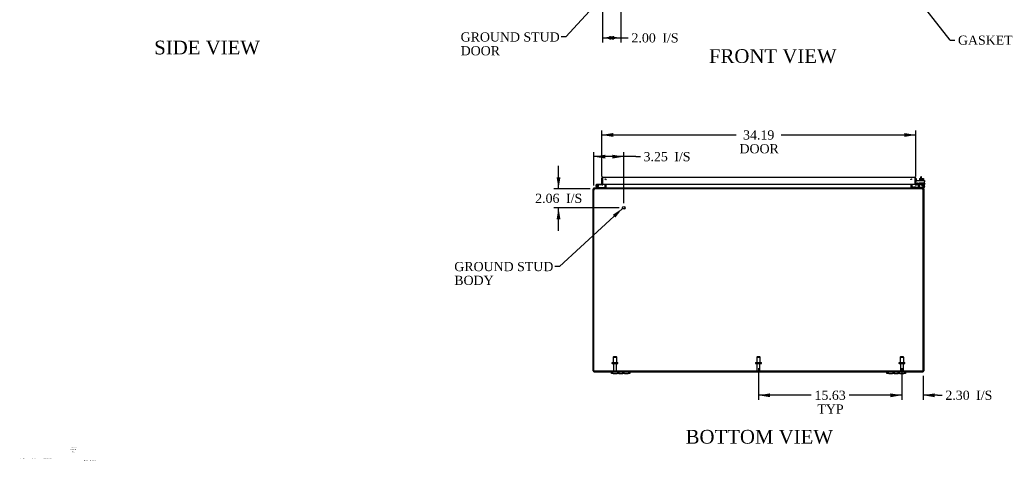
# Model space of a CAD drawing. Header units: inches. Extents: x 6 to 238, y 0 to 158.
# Tile 1 of 10: x 6 to 113, y 0 to 48. Entities that reach past the tile are written whole.
import ezdxf
from ezdxf.enums import TextEntityAlignment as Align

# ---------------------------------------------------------------- set-up
doc = ezdxf.new("R2010")
doc.units = ezdxf.units.IN
doc.header["$MEASUREMENT"] = 0
for name, color, linetype in [('COM40153-1', 7, 'CONTINUOUS'), ('COM40153-2', 7, 'CONTINUOUS'), ('COM42667', 7, 'CONTINUOUS'), ('COM42780', 7, 'CONTINUOUS'), ('COM48499', 7, 'CONTINUOUS'), ('COM70236-5', 7, 'CONTINUOUS'), ('COM71782-4', 7, 'CONTINUOUS'), ('DEFAULT', 7, 'CONTINUOUS'), ('DIMENSIONS', 7, 'CONTINUOUS'), ('FET07710', 7, 'CONTINUOUS'), ('HNG10620-44B', 7, 'CONTINUOUS'), ('HNG10620-44C', 7, 'CONTINUOUS'), ('HNG10620-44P', 7, 'CONTINUOUS'), ('SCC19011', 7, 'CONTINUOUS'), ('STD21878', 7, 'CONTINUOUS'), ('STD26094', 7, 'CONTINUOUS'), ('WAF25035', 7, 'CONTINUOUS')]:
    doc.layers.add(name, color=color, linetype=linetype)
doc.styles.add('SEACAD_TIMES_NEW_ROMAN', font='times.ttf')

# ---------------------------------------------------------------- blocks, each defined once
blk = doc.blocks.new('SEANNOT_GROUP')
at = {"layer": 'DIMENSIONS', "color": 7, "linetype": 'Continuous', "style": 'SEACAD_TIMES_NEW_ROMAN'}
blk.add_text('Hammond_WEB', height=0.125, dxfattribs=at).set_placement((13.01, 0.57), align=Align.TOP_LEFT)
blk = doc.blocks.new('SEANNOT_GROUP1')
at = {"layer": 'DEFAULT', "linetype": 'Continuous'}
blk.add_hatch(color=136, dxfattribs=at).paths.add_polyline_path([(70.9, 26.96), (71.68, 27.96), (70.62, 27.26)])
at = {"layer": 'DEFAULT', "color": 136, "linetype": 'Continuous'}
blk.add_line((64.81, 21.62), (64.31, 21.62), dxfattribs=at)
blk.add_lwpolyline([(64.81, 21.62), (71.68, 27.96)], dxfattribs=at)
at = {"layer": 'DEFAULT', "color": 136, "linetype": 'Continuous', "style": 'SEACAD_TIMES_NEW_ROMAN'}
for s, p in [('GROUND STUD', (53.36, 22.12)), ('BODY', (53.36, 20.62))]:
    blk.add_text(s, height=1, dxfattribs=at).set_placement(p, align=Align.TOP_LEFT)
blk = doc.blocks.new('SEANNOT_GROUP2')
at = {"layer": 'DEFAULT', "linetype": 'Continuous'}
blk.add_hatch(color=136, dxfattribs=at).paths.add_polyline_path([(70.82, 52.09), (71.51, 53.15), (70.51, 52.37)])
at = {"layer": 'DEFAULT', "color": 136, "linetype": 'Continuous'}
blk.add_line((65.49, 46.62), (64.99, 46.62), dxfattribs=at)
blk.add_lwpolyline([(65.49, 46.62), (71.51, 53.15)], dxfattribs=at)
at = {"layer": 'DEFAULT', "color": 136, "linetype": 'Continuous', "style": 'SEACAD_TIMES_NEW_ROMAN'}
for s, p in [('GROUND STUD', (54.05, 47.12)), ('DOOR', (54.05, 45.62))]:
    blk.add_text(s, height=1, dxfattribs=at).set_placement(p, align=Align.TOP_LEFT)
blk = doc.blocks.new('SEANNOT_GROUP3')
at = {"layer": 'DEFAULT', "linetype": 'Continuous'}
blk.add_hatch(color=136, dxfattribs=at).paths.add_polyline_path([(104.19, 50.66), (103.26, 51.52), (103.87, 50.4)])
at = {"layer": 'DEFAULT', "color": 136, "linetype": 'Continuous'}
blk.add_line((107.36, 46.27), (107.86, 46.27), dxfattribs=at)
blk.add_lwpolyline([(107.36, 46.27), (103.26, 51.52)], dxfattribs=at)
at = {"layer": 'DEFAULT', "color": 136, "linetype": 'Continuous', "style": 'SEACAD_TIMES_NEW_ROMAN'}
blk.add_text('GASKET', height=1, dxfattribs=at).set_placement((108.21, 46.77), align=Align.TOP_LEFT)
blk = doc.blocks.new('GDIMGGROUP4')
at = {"layer": 'DEFAULT', "linetype": 'Continuous'}
for points in [[(87.73, 7.4), (87.73, 7.81), (86.48, 7.61)], [(100.86, 7.4), (102.11, 7.61), (100.86, 7.81)]]:
    blk.add_hatch(color=136, dxfattribs=at).paths.add_polyline_path(points)
at = {"layer": 'DEFAULT', "color": 136, "linetype": 'Continuous'}
for p, q in [((86.48, 10.56), (86.48, 7.11)), ((102.11, 10.56), (102.11, 7.11)), ((92.24, 7.61), (86.48, 7.61)), ((102.11, 7.61), (96.35, 7.61))]:
    blk.add_line(p, q, dxfattribs=at)
at = {"layer": 'DEFAULT', "color": 136, "linetype": 'Continuous', "style": 'SEACAD_TIMES_NEW_ROMAN'}
for s, p in [('15.63', (92.59, 8.11)), ('TYP', (92.9, 6.61))]:
    blk.add_text(s, height=1, dxfattribs=at).set_placement(p, align=Align.TOP_LEFT)
blk = doc.blocks.new('GDIMGGROUP11')
at = {"layer": 'DEFAULT', "linetype": 'Continuous'}
for points in [[(70.67, 36.16), (69.42, 35.95), (70.67, 35.74)], [(102.36, 36.16), (102.36, 35.74), (103.61, 35.95)]]:
    blk.add_hatch(color=136, dxfattribs=at).paths.add_polyline_path(points)
at = {"layer": 'DEFAULT', "color": 136, "linetype": 'Continuous'}
for p, q in [((69.42, 31.41), (69.42, 36.45)), ((69.42, 35.95), (84.07, 35.95)), ((88.96, 35.95), (103.61, 35.95)), ((103.61, 31.43), (103.61, 36.45))]:
    blk.add_line(p, q, dxfattribs=at)
at = {"layer": 'DEFAULT', "color": 136, "linetype": 'Continuous', "style": 'SEACAD_TIMES_NEW_ROMAN'}
for s, p in [('34.19', (84.81, 36.45)), ('DOOR', (84.42, 34.95))]:
    blk.add_text(s, height=1, dxfattribs=at).set_placement(p, align=Align.TOP_LEFT)
blk = doc.blocks.new('GDIMGGROUP14')
at = {"layer": 'DEFAULT', "linetype": 'Continuous'}
for points in [[(100.86, 7.4), (102.11, 7.61), (100.86, 7.81)], [(105.66, 7.4), (105.66, 7.81), (104.41, 7.61)]]:
    blk.add_hatch(color=136, dxfattribs=at).paths.add_polyline_path(points)
at = {"layer": 'DEFAULT', "color": 136, "linetype": 'Continuous'}
for p, q in [((102.11, 10.56), (102.11, 7.11)), ((104.41, 9.73), (104.41, 7.11)), ((102.11, 7.61), (99.61, 7.61)), ((105.99, 7.61), (104.41, 7.61)), ((105.99, 7.61), (106.49, 7.61))]:
    blk.add_line(p, q, dxfattribs=at)
at = {"layer": 'DEFAULT', "color": 136, "linetype": 'Continuous', "style": 'SEACAD_TIMES_NEW_ROMAN'}
for s, p in [('2.30', (106.84, 8.11)), ('I/S', (110.19, 8.11))]:
    blk.add_text(s, height=1, dxfattribs=at).set_placement(p, align=Align.TOP_LEFT)
blk = doc.blocks.new('GDIMGGROUP15')
at = {"layer": 'DEFAULT', "linetype": 'Continuous'}
for points in [[(70.74, 46.31), (70.74, 46.73), (69.49, 46.52)], [(70.24, 46.31), (71.49, 46.52), (70.24, 46.73)]]:
    blk.add_hatch(color=136, dxfattribs=at).paths.add_polyline_path(points)
at = {"layer": 'DEFAULT', "color": 136, "linetype": 'Continuous'}
for p, q in [((71.49, 52.51), (71.49, 46.02)), ((69.49, 50.51), (69.49, 46.02)), ((69.49, 46.52), (71.81, 46.52)), ((71.81, 46.52), (72.31, 46.52))]:
    blk.add_line(p, q, dxfattribs=at)
at = {"layer": 'DEFAULT', "color": 136, "linetype": 'Continuous', "style": 'SEACAD_TIMES_NEW_ROMAN'}
for s, p in [('2.00', (72.66, 47.02)), ('I/S', (76.02, 47.02))]:
    blk.add_text(s, height=1, dxfattribs=at).set_placement(p, align=Align.TOP_LEFT)
blk = doc.blocks.new('GDIMGGROUP16')
at = {"layer": 'DEFAULT', "linetype": 'Continuous'}
for points in [[(69.81, 33.8), (68.56, 33.59), (69.81, 33.38)], [(70.56, 33.8), (70.56, 33.38), (71.81, 33.59)]]:
    blk.add_hatch(color=136, dxfattribs=at).paths.add_polyline_path(points)
at = {"layer": 'DEFAULT', "color": 136, "linetype": 'Continuous'}
for p, q in [((68.56, 30.43), (68.56, 34.09)), ((73.12, 33.59), (68.56, 33.59)), ((71.81, 28.52), (71.81, 34.09)), ((73.12, 33.59), (73.62, 33.59))]:
    blk.add_line(p, q, dxfattribs=at)
at = {"layer": 'DEFAULT', "color": 136, "linetype": 'Continuous', "style": 'SEACAD_TIMES_NEW_ROMAN'}
for s, p in [('3.25', (73.97, 34.09)), ('I/S', (77.32, 34.09))]:
    blk.add_text(s, height=1, dxfattribs=at).set_placement(p, align=Align.TOP_LEFT)
blk = doc.blocks.new('GDIMGGROUP17')
at = {"layer": 'DEFAULT', "linetype": 'Continuous'}
for points in [[(64.5, 31.33), (64.71, 30.08), (64.92, 31.33)], [(64.5, 26.77), (64.92, 26.77), (64.71, 28.02)]]:
    blk.add_hatch(color=136, dxfattribs=at).paths.add_polyline_path(points)
at = {"layer": 'DEFAULT', "color": 136, "linetype": 'Continuous'}
for p, q in [((64.71, 30.08), (64.71, 32.58)), ((68.16, 30.08), (64.21, 30.08)), ((71.31, 28.02), (64.21, 28.02)), ((64.71, 25.52), (64.71, 28.02))]:
    blk.add_line(p, q, dxfattribs=at)
at = {"layer": 'DEFAULT', "color": 136, "linetype": 'Continuous', "style": 'SEACAD_TIMES_NEW_ROMAN'}
for s, p in [('2.06', (62.17, 29.55)), ('I/S', (65.53, 29.55))]:
    blk.add_text(s, height=1, dxfattribs=at).set_placement(p, align=Align.TOP_LEFT)

msp = doc.modelspace()

# ---------------------------------------------------------------- linework, layer by layer
at = {"layer": 'COM40153-1', "color": 7}
for p, q in [((104.16, 31.22), (104.16, 31.4)), ((104.23, 31.4), (104.16, 31.4)), ((104.23, 31.22), (104.23, 31.4))]:
    msp.add_line(p, q, dxfattribs=at)
at = {"layer": 'COM40153-2', "color": 7}
for p, q in [((103.68, 31.19), (103.61, 31.19)), ((103.68, 31), (103.68, 31.19)), ((103.89, 30.59), (103.74, 30.59)), ((103.89, 30.66), (103.78, 30.66)), ((104.61, 30.66), (104.58, 30.66)), ((104.58, 30.59), (104.61, 30.59)), ((104.61, 30.66), (104.61, 30.59))]:
    msp.add_line(p, q, dxfattribs=at)
msp.add_arc((103.72, 30.7), 0.108, 180, 186.8545, dxfattribs=at)
at = {"layer": 'COM42667', "color": 7}
for p, q in [((103.61, 31), (104.58, 31)), ((103.61, 30.86), (103.61, 31)), ((103.61, 30.86), (103.61, 30.6)), ((103.72, 30.57), (103.78, 30.67)), ((103.89, 30.63), (103.89, 30.37)), ((104.24, 30.46), (104.36, 30.62)), ((104.24, 30.43), (104.24, 30.46)), ((104.35, 30.43), (104.24, 30.43)), ((104.35, 30.57), (104.27, 30.46)), ((104.27, 30.46), (104.35, 30.46)), ((104.35, 30.46), (104.35, 30.57)), ((104.35, 30.37), (104.35, 30.43)), ((104.38, 30.37), (104.35, 30.37)), ((104.36, 30.62), (104.38, 30.62)), ((104.38, 30.62), (104.38, 30.46)), ((104.38, 30.46), (104.42, 30.46)), ((104.42, 30.43), (104.38, 30.43)), ((104.38, 30.43), (104.38, 30.37)), ((104.42, 30.46), (104.42, 30.43)), ((104.58, 31), (104.58, 30.86)), ((104.58, 30.37), (104.58, 30.86))]:
    msp.add_line(p, q, dxfattribs=at)
for centre, radius, start, end in [((103.67, 30.6), 0.06, 180, 202.199), ((103.83, 30.63), 0.06, 0, 147.1545), ((104.02, 30.37), 0.125, 180, 270), ((104.46, 30.37), 0.125, 270, 0)]:
    msp.add_arc(centre, radius, start, end, dxfattribs=at)
at = {"layer": 'COM42780', "color": 7}
for p, q in [((103.18, 30.25), (103.25, 30.31)), ((103.18, 30.25), (103.23, 30.19)), ((103.25, 30.31), (103.3, 30.26)), ((103.33, 30.25), (104.23, 30.25)), ((103.37, 30.25), (103.37, 30.25)), ((103.43, 30.25), (103.37, 30.25)), ((103.43, 30.25), (103.43, 30.25)), ((103.45, 30.25), (103.43, 30.25)), ((103.45, 30.25), (103.45, 30.25)), ((103.62, 30.25), (103.45, 30.25)), ((103.57, 30.25), (103.57, 30.25)), ((103.62, 30.25), (103.62, 30.25)), ((103.98, 30.73), (104.48, 30.73)), ((103.98, 30.64), (103.98, 30.73)), ((103.98, 30.58), (103.98, 30.64)), ((103.98, 30.64), (103.98, 30.17)), ((103.98, 30.63), (104.48, 30.63)), ((104.04, 30.63), (104.04, 30.54)), ((104.04, 30.54), (104.43, 30.54)), ((104.11, 30.73), (104.11, 30.54)), ((104.12, 30.73), (104.12, 30.54)), ((104.23, 30.25), (104.48, 30.25)), ((104.34, 30.54), (104.34, 30.73)), ((104.36, 30.73), (104.36, 30.54)), ((104.48, 30.15), (104.38, 30.15)), ((104.43, 30.54), (104.43, 30.63)), ((104.48, 30.58), (104.48, 30.73)), ((104.48, 30.3), (104.48, 30.58)), ((104.48, 30.25), (104.48, 30.3)), ((104.48, 30.25), (104.48, 30.25)), ((104.48, 30.25), (104.48, 30.15))]:
    msp.add_line(p, q, dxfattribs=at)
for radius in [0.143, 0.048]:
    msp.add_arc((103.33, 30.3), radius, 225, 270, dxfattribs=at)
msp.add_ellipse((103.73, 31.25), major_axis=(0, -14.32), ratio=0.017455, start_param=1.503851, end_param=1.524085, dxfattribs=at)
for points, knots in [([(103.97, 30.25), (103.97, 30.25), (103.98, 30.25), (103.98, 30.25), (103.98, 30.25), (103.98, 30.26)], [0, 0, 0, 0, 0.25, 0.25, 0.3597521, 0.3597521, 0.3597521, 0.3597521]), ([(103.98, 30.17), (103.98, 30.16), (103.98, 30.16), (103.98, 30.15), (103.98, 30.15), (103.97, 30.15)], [0, 0, 0, 0, 0.5, 0.5, 1, 1, 1, 1]), ([(103.98, 30.26), (103.98, 30.26), (103.98, 30.26), (103.98, 30.26), (103.98, 30.26), (103.98, 30.27), (103.98, 30.27), (103.98, 30.28), (103.98, 30.29), (103.98, 30.3)], [0.3597521, 0.3597521, 0.3597521, 0.3597521, 0.375, 0.375, 0.5, 0.5, 0.75, 0.75, 1, 1, 1, 1])]:
    msp.add_open_spline(points, degree=3, knots=knots, dxfattribs=at)
at = {"layer": 'COM48499', "color": 7}
for p, q in [((68.48, 29.93), (68.48, 30.05)), ((68.56, 30.05), (68.48, 30.05)), ((68.56, 29.93), (68.56, 30.05)), ((68.57, 30.08), (68.59, 30.08)), ((68.59, 30.08), (68.59, 30.15)), ((68.59, 30.15), (68.66, 30.15)), ((69.79, 30.19), (69.79, 30.6)), ((69.79, 30.18), (69.86, 30.16)), ((69.86, 30.19), (69.86, 30.6)), ((103.11, 30.19), (103.11, 30.6)), ((103.18, 30.18), (103.11, 30.16)), ((103.18, 30.6), (103.18, 30.19)), ((104.31, 30.15), (104.38, 30.15)), ((104.38, 30.08), (104.38, 30.15)), ((104.4, 30.08), (104.38, 30.08)), ((104.41, 30.05), (104.41, 29.93)), ((104.41, 30.05), (104.48, 30.05)), ((104.48, 30.05), (104.48, 29.93)), ((68.48, 10.26), (68.48, 29.93)), ((104.48, 29.93), (104.48, 10.26)), ((68.59, 10.15), (70.48, 10.15)), ((72.48, 10.15), (100.48, 10.15)), ((102.48, 10.15), (104.38, 10.15))]:
    msp.add_line(p, q, dxfattribs=at)
for centre, radius, start, end in [((68.59, 30.05), 0.108, 122.6431, 180), ((68.59, 30.04), 0.109, 90.0913, 122.5518), ((68.59, 30.05), 0.036, 122.6431, 180), ((69.75, 30.19), 0.036, 270, 343.7795), ((69.75, 30.19), 0.036, 343.7795, 0), ((69.75, 30.19), 0.108, 343.7795, 0), ((103.22, 30.19), 0.108, 180, 196.2205), ((103.22, 30.19), 0.036, 180, 196.2205), ((103.22, 30.19), 0.036, 196.2206, 269.9999), ((104.38, 30.05), 0.108, 57.3569, 90), ((104.38, 30.05), 0.036, 0, 57.3569), ((104.38, 30.05), 0.108, 0, 57.3569), ((68.59, 10.26), 0.108, 180, 270), ((104.38, 10.26), 0.108, 270, 0)]:
    msp.add_arc(centre, radius, start, end, dxfattribs=at)
at = {"layer": 'COM70236-5', "color": 7}
for p, q in [((69.8, 31.09), (69.8, 31.17)), ((103.17, 31.09), (103.17, 31.17)), ((68.63, 30.08), (68.66, 30.08)), ((104.31, 30.15), (68.66, 30.15)), ((68.66, 30.08), (68.66, 30.15)), ((104.31, 30.08), (68.66, 30.08)), ((69.81, 30.15), (69.81, 30.08)), ((69.88, 31.07), (69.88, 31.09)), ((69.88, 30.19), (69.88, 30.6)), ((69.88, 30.19), (69.88, 30.18)), ((69.88, 30.18), (69.88, 30.16)), ((103.08, 31.07), (103.08, 31.09)), ((103.08, 30.6), (103.08, 30.19)), ((103.08, 30.18), (103.08, 30.19)), ((103.08, 30.18), (103.08, 30.16)), ((103.16, 30.15), (103.16, 30.08)), ((104.31, 30.08), (104.31, 30.15)), ((104.31, 30.08), (104.34, 30.08)), ((68.56, 10.23), (68.56, 29.93)), ((104.41, 10.23), (104.41, 29.93)), ((104.41, 10.23), (68.56, 10.23))]:
    msp.add_line(p, q, dxfattribs=at)
for centre, radius, start, end in [((68.81, 29.93), 0.25, 151.8454, 180), ((68.8, 30), 0.219, 141.4717, 168.0655), ((68.66, 29.98), 0.0964, 109.4824, 141.066), ((68.67, 30.11), 0.0474, 94.5956, 140.4649), ((69.8, 30.3), 0.144, 273.4883, 305.1665), ((103.17, 30.3), 0.144, 234.8335, 266.5117), ((104.3, 30.11), 0.0474, 39.5351, 85.4044), ((104.17, 30), 0.219, 11.9345, 38.5283), ((104.31, 29.98), 0.0962, 38.8912, 70.5605), ((104.16, 29.93), 0.25, 0, 28.1546)]:
    msp.add_arc(centre, radius, start, end, dxfattribs=at)
for points in [[(69.8, 31.17), (69.81, 31.17), (69.81, 31.16), (69.83, 31.16), (69.83, 31.15), (69.85, 31.14), (69.86, 31.13), (69.87, 31.11), (69.88, 31.11), (69.88, 31.09)], [(103.08, 31.09), (103.09, 31.11), (103.1, 31.11), (103.11, 31.13), (103.12, 31.14), (103.13, 31.15), (103.14, 31.16), (103.16, 31.16), (103.16, 31.17), (103.17, 31.17)], [(69.88, 30.16), (69.88, 30.15), (69.87, 30.14), (69.86, 30.12), (69.85, 30.11), (69.84, 30.1), (69.83, 30.09), (69.82, 30.08), (69.82, 30.08), (69.81, 30.08)], [(103.16, 30.08), (103.15, 30.08), (103.15, 30.08), (103.13, 30.09), (103.13, 30.1), (103.12, 30.11), (103.11, 30.12), (103.1, 30.14), (103.09, 30.15), (103.08, 30.16)]]:
    msp.add_open_spline(points, degree=3, knots=[0, 0, 0, 0, 0.25, 0.25, 0.5, 0.5, 0.75, 0.75, 1, 1, 1, 1], dxfattribs=at)
at = {"layer": 'COM71782-4', "color": 7}
for p, q in [((69.42, 30.57), (69.42, 31.26)), ((69.49, 31.36), (69.49, 31.26)), ((69.49, 31.26), (69.49, 31.36)), ((69.49, 30.57), (69.49, 31.26)), ((69.49, 31.26), (69.49, 30.6)), ((69.53, 31.36), (103.5, 31.36)), ((103.54, 31.26), (103.54, 31.36)), ((103.54, 31.36), (103.54, 31.26)), ((103.54, 30.6), (103.54, 31.26)), ((103.54, 31.26), (103.54, 30.6)), ((103.61, 31.26), (103.61, 30.6)), ((69.42, 30.57), (69.49, 30.57)), ((69.49, 30.6), (103.54, 30.6)), ((103.61, 30.6), (103.54, 30.6)), ((103.62, 30.57), (103.58, 30.51)), ((103.82, 30.59), (103.65, 30.56)), ((103.65, 30.56), (103.66, 30.49)), ((103.83, 30.52), (103.66, 30.49)), ((103.83, 30.52), (103.82, 30.59))]:
    msp.add_line(p, q, dxfattribs=at)
for centre, radius, start, end in [((69.53, 31.26), 0.108, 109.4712, 180), ((69.53, 31.26), 0.108, 90, 109.4712), ((103.5, 31.26), 0.108, 70.5288, 90), ((103.5, 31.26), 0.108, 0, 70.5288), ((103.65, 30.6), 0.108, 180, 230), ((103.65, 30.6), 0.108, 230.0001, 279.9999), ((103.65, 30.6), 0.036, 180, 230), ((103.65, 30.6), 0.036, 230, 280)]:
    msp.add_arc(centre, radius, start, end, dxfattribs=at)
for centre, start_param, end_param in [((69.53, 31.26), 3.141593, 3.48143), ((103.5, 31.26), 2.801756, 3.141593)]:
    msp.add_ellipse(centre, major_axis=(0, -0.108), ratio=0.997813, start_param=start_param, end_param=end_param, dxfattribs=at)
at = {"layer": 'FET07710', "color": 7}
for p, q in [((70.48, 9.97), (70.48, 10.15)), ((70.48, 10.15), (70.67, 10.15)), ((70.67, 9.97), (70.48, 9.97)), ((70.67, 10.15), (71.08, 10.15)), ((70.67, 9.97), (71.08, 9.97)), ((71.08, 10.15), (71.27, 10.15)), ((71.27, 9.97), (71.08, 9.97)), ((71.27, 10.15), (71.48, 10.15)), ((71.27, 10.15), (71.27, 9.97)), ((71.27, 9.97), (71.48, 9.97)), ((71.48, 10.15), (71.48, 10.15)), ((71.48, 10.15), (71.7, 10.15)), ((71.48, 9.97), (71.7, 9.97)), ((71.48, 9.97), (71.48, 9.97)), ((71.7, 9.97), (71.7, 10.15)), ((71.7, 10.15), (71.89, 10.15)), ((71.89, 9.97), (71.7, 9.97)), ((71.89, 10.15), (72.3, 10.15)), ((71.89, 9.97), (72.3, 9.97)), ((72.3, 10.15), (72.48, 10.15)), ((72.48, 9.97), (72.3, 9.97)), ((72.48, 10.15), (72.48, 9.97)), ((100.48, 9.97), (100.48, 10.15)), ((100.48, 10.15), (100.67, 10.15)), ((100.67, 9.97), (100.48, 9.97)), ((100.67, 10.15), (101.08, 10.15)), ((100.67, 9.97), (101.08, 9.97)), ((101.08, 10.15), (101.27, 10.15)), ((101.27, 9.97), (101.08, 9.97)), ((101.27, 10.15), (101.48, 10.15)), ((101.27, 10.15), (101.27, 9.97)), ((101.27, 9.97), (101.48, 9.97)), ((101.48, 10.15), (101.48, 10.15)), ((101.48, 10.15), (101.7, 10.15)), ((101.48, 9.97), (101.7, 9.97)), ((101.48, 9.97), (101.48, 9.97)), ((101.7, 9.97), (101.7, 10.15)), ((101.7, 10.15), (101.89, 10.15)), ((101.89, 9.97), (101.7, 9.97)), ((101.89, 10.15), (102.3, 10.15)), ((101.89, 9.97), (102.3, 9.97)), ((102.3, 10.15), (102.48, 10.15)), ((102.48, 9.97), (102.3, 9.97)), ((102.48, 10.15), (102.48, 9.97))]:
    msp.add_line(p, q, dxfattribs=at)
at = {"layer": 'HNG10620-44B', "color": 7}
for p, q in [((68.94, 30.18), (68.81, 30.31)), ((68.98, 30.22), (68.86, 30.35)), ((68.97, 30.27), (68.95, 30.32)), ((69.74, 30.21), (69, 30.21)), ((69.74, 30.15), (69.74, 30.21))]:
    msp.add_line(p, q, dxfattribs=at)
for centre, radius, start, end in [((68.92, 30.41), 0.154, 287.1819, 225), ((68.92, 30.41), 0.0938, 287.1819, 225), ((69, 30.24), 0.089, 225, 270), ((69, 30.24), 0.029, 225, 270)]:
    msp.add_arc(centre, radius, start, end, dxfattribs=at)
at = {"layer": 'HNG10620-44C', "color": 7}
for p, q in [((69.08, 30.57), (68.92, 30.57)), ((69.08, 30.51), (69.05, 30.51)), ((69.42, 30.57), (69.08, 30.57)), ((69.08, 30.57), (69.08, 30.51)), ((69.46, 30.51), (69.08, 30.51)), ((69.49, 31.05), (69.49, 31.05))]:
    msp.add_line(p, q, dxfattribs=at)
for centre, radius, start, end in [((68.92, 30.41), 0.154, 277.4281, 287.1819), ((69.46, 30.6), 0.089, 270, 0)]:
    msp.add_arc(centre, radius, start, end, dxfattribs=at)
at = {"layer": 'HNG10620-44P', "color": 7}
msp.add_circle((68.92, 30.41), 0.0938, dxfattribs=at)
at = {"layer": 'SCC19011', "color": 7}
for p, q in [((104.02, 31.22), (104.02, 31.04)), ((104.02, 31.22), (104.23, 31.22)), ((104.23, 31.22), (104.23, 31.04)), ((104.23, 31.22), (104.45, 31.22)), ((104.45, 31.22), (104.45, 31.04))]:
    msp.add_line(p, q, dxfattribs=at)
at = {"layer": 'STD21878', "color": 7}
for radius in [0.141, 0.125]:
    msp.add_circle((71.81, 28.02), radius, dxfattribs=at)
at = {"layer": 'STD26094', "color": 7}
for p, q in [((70.53, 11.13), (70.53, 11.09)), ((70.56, 11.16), (71.15, 11.16)), ((70.56, 11.06), (71.15, 11.06)), ((70.71, 11.79), (70.67, 11.75)), ((70.67, 11.75), (71.05, 11.75)), ((70.67, 11.75), (70.67, 11.16)), ((70.69, 11.06), (70.69, 10.29)), ((71.01, 11.79), (70.71, 11.79)), ((71.05, 11.75), (71.01, 11.79)), ((71.02, 10.29), (71.02, 11.06)), ((71.05, 11.16), (71.05, 11.75)), ((71.18, 11.09), (71.18, 11.13)), ((86.16, 11.13), (86.16, 11.09)), ((86.19, 11.16), (86.78, 11.16)), ((86.19, 11.06), (86.78, 11.06)), ((86.33, 11.79), (86.3, 11.75)), ((86.3, 11.75), (86.67, 11.75)), ((86.3, 11.75), (86.3, 11.16)), ((86.32, 11.06), (86.32, 10.29)), ((86.63, 11.79), (86.33, 11.79)), ((86.67, 11.75), (86.63, 11.79)), ((86.65, 10.29), (86.65, 11.06)), ((86.67, 11.16), (86.67, 11.75)), ((86.81, 11.09), (86.81, 11.13)), ((101.78, 11.13), (101.78, 11.09)), ((101.81, 11.16), (102.4, 11.16)), ((101.81, 11.06), (102.4, 11.06)), ((101.96, 11.79), (101.92, 11.75)), ((101.92, 11.75), (102.3, 11.75)), ((101.92, 11.75), (101.92, 11.16)), ((101.94, 11.06), (101.94, 10.29)), ((102.26, 11.79), (101.96, 11.79)), ((102.3, 11.75), (102.26, 11.79)), ((102.27, 10.29), (102.27, 11.06)), ((102.3, 11.16), (102.3, 11.75)), ((102.43, 11.09), (102.43, 11.13))]:
    msp.add_line(p, q, dxfattribs=at)
for centre, radius, start, end in [((70.56, 11.13), 0.03, 90, 180), ((70.56, 11.09), 0.03, 180, 270), ((71.15, 11.13), 0.03, 0, 90), ((71.15, 11.09), 0.03, 270, 0), ((86.19, 11.13), 0.03, 90, 180), ((86.19, 11.09), 0.03, 180, 270), ((86.78, 11.13), 0.03, 0, 90), ((86.78, 11.09), 0.03, 270, 0), ((101.81, 11.13), 0.03, 90, 180), ((101.81, 11.09), 0.03, 180, 270), ((102.4, 11.13), 0.03, 0, 90), ((102.4, 11.09), 0.03, 270, 0), ((70.75, 10.29), 0.06, 180, 270), ((70.96, 10.29), 0.06, 270, 0), ((86.38, 10.29), 0.06, 180, 270), ((86.59, 10.29), 0.06, 270, 0), ((102, 10.29), 0.06, 180, 270), ((102.21, 10.29), 0.06, 270, 0)]:
    msp.add_arc(centre, radius, start, end, dxfattribs=at)
at = {"layer": 'WAF25035', "color": 7}
for p, q in [((104.48, 31.04), (103.98, 31.04)), ((103.98, 31.04), (103.98, 31)), ((104.48, 31), (104.48, 31.04))]:
    msp.add_line(p, q, dxfattribs=at)

# ---------------------------------------------------------------- block references
at = {"layer": 'DEFAULT', "color": 7}
for name in ['SEANNOT_GROUP2', 'GDIMGGROUP15', 'SEANNOT_GROUP3', 'GDIMGGROUP11', 'GDIMGGROUP16', 'GDIMGGROUP17', 'SEANNOT_GROUP1', 'GDIMGGROUP4', 'GDIMGGROUP14']:
    msp.add_blockref(name, (0, 0), dxfattribs=at)
at = {"layer": 'DIMENSIONS'}
msp.add_blockref('SEANNOT_GROUP', (0, 0), dxfattribs=at)

# ---------------------------------------------------------------- texts
at = {"layer": 'DEFAULT', "color": 7, "style": 'SEACAD_TIMES_NEW_ROMAN'}
for s, p in [('SIDE VIEW', (20.68, 46.22)), ('FRONT VIEW', (81.09, 45.29)), ('BOTTOM VIEW', (78.55, 3.84))]:
    msp.add_text(s, height=1.5, dxfattribs=at).set_placement(p, align=Align.TOP_LEFT)
at = {"layer": 'DIMENSIONS', "attachment_point": 5}
for s, insert, char_height, width in [('{\\fTimes New Roman|b0||i0||c0|p34;\\C7;\\H8.e-002;\\W1.;X.XXXXXX}', (11.88, 1.94), 0.08, 0.9802), ('{\\fTimes New Roman|b0||i0||c0|p34;\\C7;\\H8.e-002;\\W1.;XX XX XX}', (11.88, 1.7), 0.08, 0.9802), ('{\\fTimes New Roman|b0||i0||c0|p34;\\C7;\\H8.e-002;\\W1.;N/A\\P}', (11.87, 1.45), 0.08, 0.869), ('{\\fTimes New Roman|b0||i0||c0|p34;\\C7;\\H8.e-002;\\W1.;A}', (6.06, 0.74), 0.08, 0.1066), ('{\\fTimes New Roman|b0||i0||c0|p34;\\C7;\\H8.e-002;\\W1.;N/A}', (6.48, 0.75), 0.08, 0.4265), ('{\\fTimes New Roman|b0||i0||c0|p34;\\C7;\\H7.e-002;\\W1.;RELEASE}', (7.59, 0.76), 0.07, 1.7284), ('{\\fTimes New Roman|b0||i0||c0|p34;\\C7;\\H8.e-002;\\W1.;XXXXXXX}', (8.85, 0.75), 0.08, 0.7406), ('{\\fTimes New Roman|b0||i0||c0|p34;\\C7;\\H8.e-002;\\W1.;XXX}', (9.41, 0.75), 0.08, 0.3546)]:
    msp.add_mtext(s, dxfattribs=dict(at, insert=insert, char_height=char_height, width=width))

doc.saveas('drawing.dxf')
